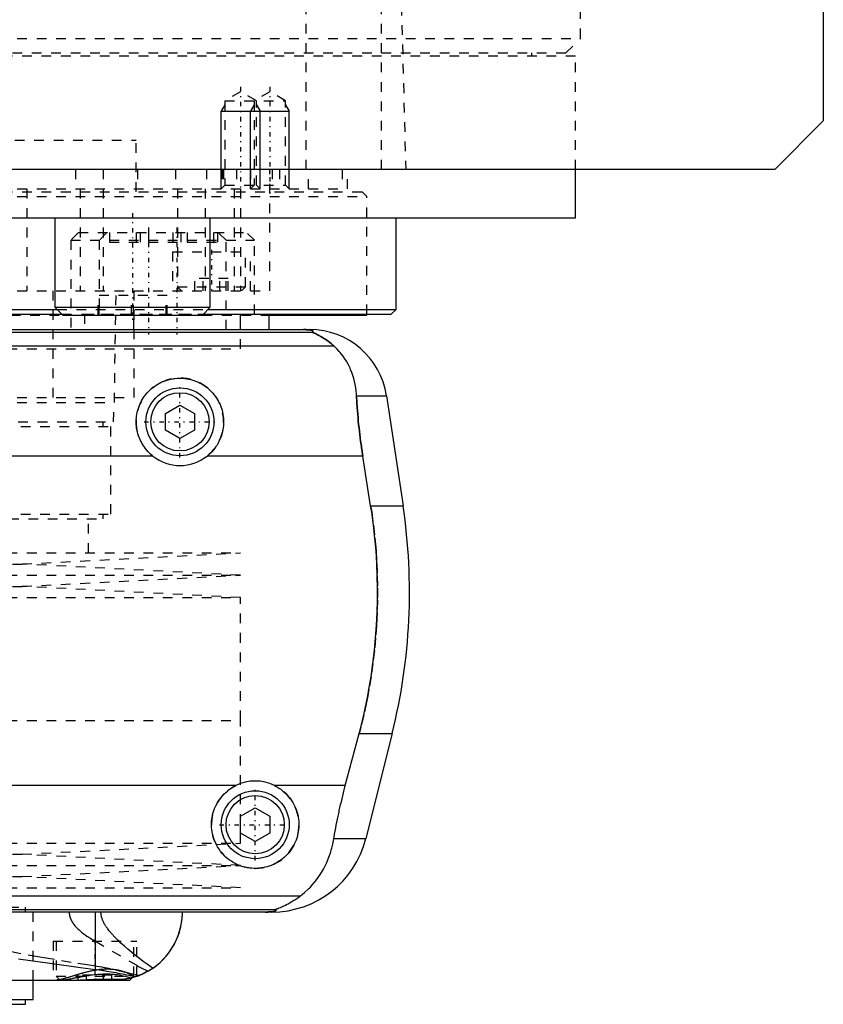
# Model space of a CAD drawing. Extents: x -105 to 105, y -144 to 599.
# Tile 6 of 10: x 22 to 105, y -70 to 32. Entities that reach past the tile are written whole.
import ezdxf

# ---------------------------------------------------------------- set-up
doc = ezdxf.new("R2010")
doc.units = 0
doc.linetypes.add('CENTER', pattern=[1.5, 0.45, -0.5, 0.05, -0.5])
doc.linetypes.add('DASHED', pattern=[2, 1, -1])
for name, color, linetype in [('AM_0', 7, 'CONTINUOUS'), ('AM_10', 7, 'CONTINUOUS'), ('AM_3', 7, 'DASHED'), ('AM_7', 7, 'CENTER')]:
    doc.layers.add(name, color=color, linetype=linetype)

msp = doc.modelspace()

# ---------------------------------------------------------------- linework, layer by layer
at = {"layer": 'AM_0', "color": 7, "linetype": 'CONTINUOUS'}
for p, q in [((105, 311.5), (105, 21.5)), ((105, 21.5), (100, 16.5)), ((100, 16.5), (-100, 16.5)), ((79.5, 11.5), (79.5, 16.5)), ((-79.5, 11.5), (79.5, 11.5)), ((25.88, 11.5), (25.88, 2.3)), ((41.88, 2.3), (41.88, 11.5)), ((61, 2.08), (61, 11.5)), ((-26.1, 2.08), (26.1, 2.08)), ((25.88, 2.3), (26.68, 1.5)), ((25.88, 2.3), (41.88, 2.3)), ((41.08, 1.5), (41.88, 2.3)), ((41.66, 2.08), (61, 2.08)), ((60.5, 1.58), (61, 2.08)), ((-26.6, 1.58), (26.6, 1.58)), ((26.68, 1.5), (41.08, 1.5)), ((41.16, 1.58), (60.5, 1.58)), ((45, 0), (45, 1.58)), ((47.93, 0), (47.93, 1.58)), ((47.95, 1.5), (58, 1.5)), ((58, 1.5), (58, 1.58)), ((-52.11, 0), (52.11, 0)), ((-52.38, -0.25), (52.38, -0.25)), ((-54.6, -1.69), (54.6, -1.69)), ((56.93, -6.81), (60.02, -6.81)), ((60.02, -6.81), (61.72, -18.16)), ((37.25, -8.63), (38.75, -7.77)), ((38.75, -7.77), (40.25, -8.63)), ((37.25, -10.37), (37.25, -8.63)), ((40.25, -8.63), (40.25, -10.37)), ((38.75, -11.23), (37.25, -10.37)), ((40.25, -10.37), (38.75, -11.23)), ((35.96, -13.03), (-35.96, -13.03)), ((57.58, -13.03), (41.54, -13.03)), ((58.39, -18.16), (57.58, -13.03)), ((58.39, -18.16), (61.72, -18.16)), ((55.78, -46.97), (57.2, -41.62)), ((57.2, -41.62), (60.6, -41.62)), ((60.6, -41.62), (57.89, -52.43)), ((44.5, -46.97), (-44.5, -46.97)), ((55.78, -46.97), (48.5, -46.97)), ((45, -50.13), (46.5, -49.27)), ((46.5, -49.27), (48, -50.13)), ((45, -51.87), (45, -50.13)), ((48, -50.13), (48, -51.87)), ((46.5, -52.73), (45, -51.87)), ((48, -51.87), (46.5, -52.73)), ((54.6, -52.43), (57.89, -52.43)), ((-51.17, -58.31), (51.17, -58.31)), ((-48.57, -59.75), (48.57, -59.75)), ((48.19, -60), (-48.19, -60)), ((30.04, -65.9), (30.04, -60)), ((33.6, -67), (33.85, -66.75)), ((-33.6, -67), (33.6, -67)), ((23.65, -69), (23.65, -67)), ((-23.65, -69), (23.65, -69)), ((-22.85, -69.5), (22.85, -69.5)), ((22.85, -69.5), (22.85, -69))]:
    msp.add_line(p, q, dxfattribs=at)
for points in [[(52.38, -0.25, 0), (52.39, -0.25, 0), (52.41, -0.23, 0), (52.43, -0.22, 0), (52.44, -0.21, 0), (52.44, -0.2, 0), (52.45, -0.19, 0), (52.45, -0.17, 0), (52.45, -0.16, 0), (52.45, -0.14, 0), (52.43, -0.13, 0), (52.42, -0.12, 0), (52.41, -0.11, 0), (52.39, -0.1, 0), (52.35, -0.08, 0), (52.3, -0.07, 0), (52.23, -0.05, 0), (52.19, -0.04, 0), (52.17, -0.04, 0), (52.16, -0.04, 0), (52.15, -0.04, 0), (52.15, -0.04, 0), (52.13, -0.04, 0), (52.11, -0.03, 0), (52.1, -0.03, 0), (52.1, -0.03, 0), (52.08, -0.03, 0), (52.06, -0.03, 0), (52.05, -0.03, 0), (52.04, -0.02, 0), (52.01, -0.02, 0), (51.99, -0.02, 0), (51.96, -0.02, 0), (51.93, -0.01, 0), (51.91, -0.01, 0), (51.89, -0.01, 0), (51.87, -0.01, 0), (51.84, -0.01, 0), (51.82, -0.01, 0), (51.82, -0.01, 0), (51.81, -0.01, 0), (51.81, -0.01, 0), (51.8, -0.01, 0), (51.8, -0.01, 0), (51.79, -0.01, 0), (51.78, -0.01, 0), (51.78, -0.01, 0), (51.77, -0.01, 0), (51.77, -0.01, 0), (51.76, -0.01, 0), (51.76, 0, 0), (51.75, 0, 0), (51.74, 0, 0), (51.73, 0, 0), (51.73, 0, 0), (51.72, 0, 0), (51.72, 0, 0), (51.71, 0, 0), (51.7, 0, 0), (51.7, 0, 0), (51.69, 0, 0), (51.68, 0, 0), (51.68, 0, 0), (51.67, 0, 0), (51.67, 0, 0), (51.66, 0, 0), (51.65, 0, 0), (51.65, 0, 0), (51.64, 0, 0), (51.63, 0, 0), (51.63, 0, 0), (51.62, 0, 0), (51.61, 0, 0), (51.6, 0, 0), (51.6, 0, 0), (51.59, 0, 0), (51.58, 0, 0), (51.57, 0, 0), (51.57, 0, 0), (51.56, 0, 0), (51.55, 0, 0), (51.54, 0, 0), (51.53, 0, 0), (51.53, 0, 0), (51.52, 0, 0), (51.52, 0, 0), (51.51, 0, 0), (51.5, 0, 0), (51.49, 0, 0)], [(54.6, -1.69, 0), (54.51, -1.61, 0), (54.32, -1.45, 0), (54.14, -1.31, 0), (54.06, -1.24, 0), (53.97, -1.17, 0), (53.8, -1.05, 0), (53.63, -0.94, 0), (53.48, -0.84, 0), (53.33, -0.75, 0), (53.18, -0.67, 0), (53.12, -0.63, 0), (53.05, -0.59, 0), (52.93, -0.53, 0), (52.81, -0.48, 0), (52.7, -0.42, 0), (52.64, -0.4, 0), (52.63, -0.39, 0), (52.61, -0.38, 0), (52.6, -0.38, 0), (52.6, -0.37, 0), (52.58, -0.37, 0), (52.57, -0.36, 0), (52.55, -0.35, 0), (52.54, -0.35, 0), (52.52, -0.34, 0), (52.52, -0.34, 0), (52.51, -0.33, 0), (52.5, -0.33, 0), (52.48, -0.32, 0), (52.48, -0.32, 0), (52.47, -0.32, 0), (52.46, -0.31, 0), (52.45, -0.31, 0), (52.44, -0.3, 0), (52.44, -0.3, 0), (52.43, -0.3, 0), (52.42, -0.29, 0), (52.41, -0.29, 0), (52.4, -0.28, 0), (52.4, -0.28, 0), (52.39, -0.28, 0), (52.39, -0.28, 0), (52.39, -0.27, 0), (52.38, -0.27, 0), (52.38, -0.27, 0), (52.38, -0.26, 0), (52.38, -0.26, 0), (52.38, -0.26, 0), (52.38, -0.26, 0), (52.38, -0.26, 0), (52.38, -0.25, 0), (52.38, -0.25, 0)], [(56.93, -6.81, 0), (56.92, -6.65, 0), (56.89, -6.32, 0), (56.85, -5.99, 0), (56.82, -5.83, 0), (56.8, -5.66, 0), (56.73, -5.34, 0), (56.65, -5.03, 0), (56.55, -4.72, 0), (56.45, -4.42, 0), (56.33, -4.12, 0), (56.27, -3.97, 0), (56.2, -3.83, 0), (56.06, -3.55, 0), (55.9, -3.27, 0), (55.73, -3, 0), (55.55, -2.74, 0), (55.36, -2.49, 0), (55.26, -2.37, 0), (55.16, -2.25, 0), (54.94, -2.02, 0), (54.72, -1.8, 0), (54.6, -1.69, 0)], [(35.96, -13.03, 0), (35.88, -12.97, 0), (35.73, -12.83, 0), (35.58, -12.69, 0), (35.51, -12.62, 0), (35.44, -12.55, 0), (35.3, -12.39, 0), (35.17, -12.23, 0), (35.05, -12.06, 0), (34.93, -11.89, 0), (34.83, -11.7, 0), (34.78, -11.61, 0), (34.73, -11.52, 0), (34.64, -11.32, 0), (34.55, -11.13, 0), (34.48, -10.93, 0), (34.42, -10.73, 0), (34.37, -10.52, 0), (34.35, -10.42, 0), (34.32, -10.32, 0), (34.29, -10.11, 0), (34.27, -9.91, 0), (34.26, -9.81, 0), (34.25, -9.71, 0), (34.25, -9.51, 0), (34.25, -9.31, 0), (34.26, -9.21, 0), (34.27, -9.11, 0), (34.29, -8.91, 0), (34.32, -8.7, 0), (34.36, -8.5, 0), (34.41, -8.3, 0), (34.47, -8.1, 0), (34.51, -8.01, 0), (34.54, -7.91, 0), (34.62, -7.72, 0), (34.7, -7.53, 0), (34.8, -7.34, 0), (34.9, -7.17, 0), (35.01, -6.99, 0), (35.07, -6.91, 0), (35.13, -6.83, 0), (35.25, -6.67, 0), (35.38, -6.52, 0), (35.52, -6.37, 0), (35.66, -6.23, 0), (35.8, -6.1, 0), (35.88, -6.03, 0), (35.96, -5.97, 0), (36.12, -5.85, 0), (36.29, -5.73, 0), (36.47, -5.62, 0), (36.65, -5.52, 0), (36.83, -5.43, 0), (36.93, -5.38, 0), (37.03, -5.34, 0), (37.22, -5.27, 0), (37.42, -5.2, 0), (37.63, -5.14, 0), (37.83, -5.1, 0), (38.04, -5.06, 0), (38.14, -5.04, 0), (38.24, -5.03, 0), (38.45, -5.01, 0), (38.65, -5, 0), (38.75, -5, 0), (38.85, -5, 0), (39.05, -5.01, 0), (39.26, -5.03, 0), (39.36, -5.04, 0), (39.46, -5.06, 0), (39.67, -5.1, 0), (39.87, -5.14, 0), (40.08, -5.2, 0), (40.28, -5.27, 0), (40.47, -5.34, 0), (40.57, -5.38, 0), (40.67, -5.43, 0), (40.85, -5.52, 0), (41.03, -5.62, 0), (41.21, -5.73, 0), (41.38, -5.85, 0), (41.54, -5.97, 0), (41.62, -6.03, 0), (41.7, -6.1, 0), (41.84, -6.23, 0), (41.98, -6.37, 0), (42.12, -6.52, 0), (42.25, -6.67, 0), (42.37, -6.83, 0), (42.43, -6.91, 0), (42.49, -6.99, 0), (42.6, -7.17, 0), (42.7, -7.34, 0), (42.8, -7.53, 0), (42.88, -7.72, 0), (42.96, -7.91, 0), (42.99, -8.01, 0), (43.03, -8.1, 0), (43.09, -8.3, 0), (43.14, -8.5, 0), (43.18, -8.7, 0), (43.21, -8.91, 0), (43.23, -9.11, 0), (43.24, -9.21, 0), (43.25, -9.31, 0), (43.25, -9.51, 0), (43.25, -9.71, 0), (43.24, -9.81, 0), (43.23, -9.91, 0), (43.21, -10.11, 0), (43.18, -10.32, 0), (43.15, -10.42, 0), (43.13, -10.52, 0), (43.08, -10.73, 0), (43.02, -10.93, 0), (42.95, -11.13, 0), (42.86, -11.32, 0), (42.77, -11.52, 0), (42.72, -11.61, 0), (42.67, -11.7, 0), (42.57, -11.89, 0), (42.45, -12.06, 0), (42.33, -12.23, 0), (42.2, -12.39, 0), (42.06, -12.55, 0), (41.99, -12.62, 0), (41.92, -12.69, 0), (41.77, -12.83, 0), (41.62, -12.97, 0), (41.54, -13.03, 0)], [(57.58, -13.03, 0), (57.55, -12.86, 0), (57.5, -12.52, 0), (57.45, -12.18, 0), (57.43, -12.01, 0), (57.4, -11.84, 0), (57.36, -11.5, 0), (57.31, -11.15, 0), (57.27, -10.81, 0), (57.23, -10.46, 0), (57.19, -10.12, 0), (57.17, -9.94, 0), (57.15, -9.77, 0), (57.12, -9.42, 0), (57.09, -9.07, 0), (57.06, -8.72, 0), (57.03, -8.37, 0), (57, -8.03, 0), (56.99, -7.85, 0), (56.98, -7.68, 0), (56.96, -7.33, 0), (56.94, -6.99, 0), (56.93, -6.81, 0)], [(57.2, -41.62, 0), (57.37, -40.98, 0), (57.68, -39.69, 0), (57.96, -38.38, 0), (58.09, -37.72, 0), (58.21, -37.05, 0), (58.43, -35.73, 0), (58.62, -34.4, 0), (58.78, -33.07, 0), (58.9, -31.75, 0), (58.99, -30.44, 0), (59.03, -29.79, 0), (59.06, -29.15, 0), (59.09, -27.88, 0), (59.09, -26.64, 0), (59.07, -25.38, 0), (59.02, -24.1, 0), (58.94, -22.8, 0), (58.88, -22.14, 0), (58.82, -21.48, 0), (58.67, -20.16, 0), (58.5, -18.82, 0), (58.39, -18.16, 0)], [(48.5, -46.97, 0), (48.6, -47.02, 0), (48.8, -47.13, 0), (49, -47.26, 0), (49.09, -47.32, 0), (49.18, -47.39, 0), (49.36, -47.53, 0), (49.53, -47.67, 0), (49.69, -47.82, 0), (49.84, -47.98, 0), (49.98, -48.15, 0), (50.05, -48.24, 0), (50.12, -48.33, 0), (50.25, -48.52, 0), (50.37, -48.71, 0), (50.49, -48.91, 0), (50.59, -49.12, 0), (50.68, -49.33, 0), (50.72, -49.44, 0), (50.76, -49.55, 0), (50.83, -49.76, 0), (50.88, -49.99, 0), (50.91, -50.1, 0), (50.93, -50.21, 0), (50.96, -50.43, 0), (50.99, -50.65, 0), (50.99, -50.76, 0), (51, -50.87, 0), (51, -51.08, 0), (50.99, -51.3, 0), (50.97, -51.51, 0), (50.94, -51.73, 0), (50.9, -51.95, 0), (50.87, -52.06, 0), (50.85, -52.17, 0), (50.78, -52.38, 0), (50.71, -52.59, 0), (50.62, -52.8, 0), (50.53, -53, 0), (50.43, -53.2, 0), (50.37, -53.29, 0), (50.31, -53.39, 0), (50.19, -53.57, 0), (50.06, -53.75, 0), (49.93, -53.92, 0), (49.78, -54.08, 0), (49.63, -54.23, 0), (49.56, -54.3, 0), (49.48, -54.37, 0), (49.31, -54.51, 0), (49.14, -54.65, 0), (48.95, -54.77, 0), (48.76, -54.89, 0), (48.57, -55, 0), (48.46, -55.05, 0), (48.36, -55.1, 0), (48.15, -55.19, 0), (47.94, -55.26, 0), (47.72, -55.33, 0), (47.5, -55.39, 0), (47.28, -55.43, 0), (47.16, -55.45, 0), (47.05, -55.47, 0), (46.83, -55.49, 0), (46.61, -55.5, 0), (46.5, -55.5, 0), (46.39, -55.5, 0), (46.17, -55.49, 0), (45.95, -55.47, 0), (45.84, -55.45, 0), (45.72, -55.43, 0), (45.5, -55.39, 0), (45.28, -55.33, 0), (45.06, -55.26, 0), (44.85, -55.19, 0), (44.64, -55.1, 0), (44.54, -55.05, 0), (44.43, -55, 0), (44.24, -54.89, 0), (44.05, -54.77, 0), (43.86, -54.65, 0), (43.69, -54.51, 0), (43.52, -54.37, 0), (43.44, -54.3, 0), (43.37, -54.23, 0), (43.22, -54.08, 0), (43.07, -53.92, 0), (42.94, -53.75, 0), (42.81, -53.57, 0), (42.69, -53.39, 0), (42.63, -53.29, 0), (42.57, -53.2, 0), (42.47, -53, 0), (42.38, -52.8, 0), (42.29, -52.59, 0), (42.22, -52.38, 0), (42.15, -52.17, 0), (42.13, -52.06, 0), (42.1, -51.95, 0), (42.06, -51.73, 0), (42.03, -51.51, 0), (42.01, -51.3, 0), (42, -51.08, 0), (42, -50.87, 0), (42.01, -50.76, 0), (42.01, -50.65, 0), (42.04, -50.43, 0), (42.07, -50.21, 0), (42.09, -50.1, 0), (42.12, -49.99, 0), (42.17, -49.76, 0), (42.24, -49.55, 0), (42.28, -49.44, 0), (42.32, -49.33, 0), (42.41, -49.12, 0), (42.51, -48.91, 0), (42.63, -48.71, 0), (42.75, -48.52, 0), (42.88, -48.33, 0), (42.95, -48.24, 0), (43.02, -48.15, 0), (43.16, -47.98, 0), (43.31, -47.82, 0), (43.47, -47.67, 0), (43.64, -47.53, 0), (43.82, -47.39, 0), (43.91, -47.32, 0), (44, -47.26, 0), (44.2, -47.13, 0), (44.4, -47.02, 0), (44.5, -46.97, 0)], [(54.6, -52.43, 0), (54.63, -52.27, 0), (54.68, -51.97, 0), (54.73, -51.66, 0), (54.76, -51.51, 0), (54.79, -51.35, 0), (54.85, -51.05, 0), (54.91, -50.74, 0), (54.97, -50.44, 0), (55.03, -50.13, 0), (55.1, -49.83, 0), (55.13, -49.68, 0), (55.16, -49.52, 0), (55.23, -49.22, 0), (55.3, -48.92, 0), (55.37, -48.63, 0), (55.44, -48.33, 0), (55.51, -48.03, 0), (55.55, -47.88, 0), (55.58, -47.73, 0), (55.66, -47.42, 0), (55.74, -47.12, 0), (55.78, -46.97, 0)], [(51.17, -58.31, 0), (51.33, -58.19, 0), (51.62, -57.95, 0), (51.91, -57.69, 0), (52.04, -57.56, 0), (52.18, -57.42, 0), (52.44, -57.14, 0), (52.68, -56.85, 0), (52.91, -56.55, 0), (53.13, -56.24, 0), (53.34, -55.91, 0), (53.44, -55.75, 0), (53.53, -55.58, 0), (53.71, -55.24, 0), (53.87, -54.88, 0), (54.02, -54.53, 0), (54.16, -54.16, 0), (54.28, -53.78, 0), (54.34, -53.6, 0), (54.39, -53.4, 0), (54.49, -53.02, 0), (54.57, -52.62, 0), (54.6, -52.43, 0)], [(48.57, -59.75, 0), (48.57, -59.75, 0), (48.57, -59.74, 0), (48.57, -59.74, 0), (48.57, -59.74, 0), (48.57, -59.74, 0), (48.57, -59.74, 0), (48.57, -59.73, 0), (48.58, -59.73, 0), (48.58, -59.73, 0), (48.59, -59.72, 0), (48.59, -59.72, 0), (48.6, -59.72, 0), (48.61, -59.71, 0), (48.62, -59.71, 0), (48.63, -59.71, 0), (48.64, -59.7, 0), (48.65, -59.7, 0), (48.66, -59.69, 0), (48.66, -59.69, 0), (48.68, -59.68, 0), (48.69, -59.68, 0), (48.7, -59.68, 0), (48.71, -59.67, 0), (48.72, -59.67, 0), (48.74, -59.66, 0), (48.74, -59.66, 0), (48.75, -59.65, 0), (48.77, -59.65, 0), (48.79, -59.64, 0), (48.8, -59.63, 0), (48.82, -59.63, 0), (48.84, -59.62, 0), (48.85, -59.62, 0), (48.86, -59.61, 0), (48.88, -59.6, 0), (48.9, -59.6, 0), (48.97, -59.57, 0), (49.1, -59.52, 0), (49.23, -59.46, 0), (49.38, -59.39, 0), (49.46, -59.36, 0), (49.54, -59.32, 0), (49.71, -59.23, 0), (49.9, -59.14, 0), (50.09, -59.03, 0), (50.28, -58.92, 0), (50.48, -58.79, 0), (50.58, -58.73, 0), (50.68, -58.66, 0), (50.88, -58.53, 0), (51.07, -58.38, 0), (51.17, -58.31, 0)], [(47.52, -60, 0), (47.53, -60, 0), (47.54, -60, 0), (47.55, -60, 0), (47.55, -60, 0), (47.56, -60, 0), (47.57, -60, 0), (47.57, -60, 0), (47.58, -60, 0), (47.59, -60, 0), (47.6, -60, 0), (47.61, -60, 0), (47.61, -60, 0), (47.62, -60, 0), (47.63, -60, 0), (47.64, -60, 0), (47.65, -60, 0), (47.66, -60, 0), (47.66, -60, 0), (47.67, -60, 0), (47.67, -60, 0), (47.68, -60, 0), (47.69, -60, 0), (47.69, -60, 0), (47.7, -60, 0), (47.71, -60, 0), (47.71, -60, 0), (47.72, -60, 0), (47.73, -60, 0), (47.73, -60, 0), (47.74, -60, 0), (47.75, -60, 0), (47.76, -60, 0), (47.76, -60, 0), (47.77, -60, 0), (47.78, -60, 0), (47.78, -60, 0), (47.79, -60, 0), (47.8, -60, 0), (47.81, -60, 0), (47.81, -60, 0), (47.81, -60, 0), (47.82, -60, 0), (47.83, -59.99, 0), (47.83, -59.99, 0), (47.84, -59.99, 0), (47.85, -59.99, 0), (47.85, -59.99, 0), (47.86, -59.99, 0), (47.86, -59.99, 0), (47.87, -59.99, 0), (47.89, -59.99, 0), (47.93, -59.99, 0), (47.95, -59.99, 0), (47.97, -59.99, 0), (48, -59.99, 0), (48.03, -59.98, 0), (48.06, -59.98, 0), (48.09, -59.98, 0), (48.11, -59.98, 0), (48.13, -59.98, 0), (48.14, -59.98, 0), (48.16, -59.97, 0), (48.19, -59.97, 0), (48.2, -59.97, 0), (48.21, -59.97, 0), (48.23, -59.97, 0), (48.25, -59.96, 0), (48.26, -59.96, 0), (48.27, -59.96, 0), (48.28, -59.96, 0), (48.3, -59.96, 0), (48.35, -59.95, 0), (48.43, -59.93, 0), (48.49, -59.92, 0), (48.54, -59.9, 0), (48.57, -59.89, 0), (48.58, -59.88, 0), (48.6, -59.87, 0), (48.62, -59.86, 0), (48.63, -59.84, 0), (48.63, -59.83, 0), (48.63, -59.81, 0), (48.63, -59.8, 0), (48.62, -59.79, 0), (48.62, -59.78, 0), (48.6, -59.77, 0), (48.58, -59.75, 0), (48.57, -59.75, 0)], [(34.2, -66.65, 0), (34.48, -66.55, 0), (34.99, -66.33, 0), (35.46, -66.08, 0), (35.69, -65.95, 0), (35.91, -65.81, 0), (36.32, -65.51, 0), (36.71, -65.18, 0), (37.07, -64.83, 0), (37.4, -64.46, 0), (37.7, -64.07, 0), (37.83, -63.87, 0), (37.96, -63.67, 0), (38.2, -63.25, 0), (38.4, -62.83, 0), (38.58, -62.4, 0), (38.72, -61.96, 0), (38.83, -61.52, 0), (38.88, -61.3, 0), (38.92, -61.08, 0), (38.97, -60.64, 0), (39, -60.21, 0), (39, -60, 0)], [(35.44, -66.1, 0), (35.63, -65.98, 0), (36.01, -65.74, 0), (36.36, -65.47, 0), (36.53, -65.33, 0), (36.7, -65.19, 0), (37.01, -64.89, 0), (37.3, -64.57, 0), (37.57, -64.24, 0), (37.81, -63.9, 0), (38.03, -63.55, 0), (38.14, -63.37, 0), (38.23, -63.19, 0), (38.41, -62.82, 0), (38.56, -62.45, 0), (38.69, -62.07, 0), (38.79, -61.69, 0), (38.88, -61.31, 0), (38.91, -61.12, 0), (38.94, -60.93, 0), (38.98, -60.56, 0), (39, -60.18, 0), (39, -60, 0)], [(22.12, -64.81, 0), (25.35, -65.27, 0), (28.5, -65.7, 0), (30.04, -65.9, 0)], [(30.04, -65.9, 0), (30.17, -65.92, 0), (30.43, -65.96, 0), (30.68, -65.99, 0), (30.81, -66.01, 0), (30.94, -66.03, 0), (31.18, -66.07, 0), (31.43, -66.11, 0), (31.67, -66.15, 0), (31.91, -66.2, 0), (32.14, -66.24, 0), (32.26, -66.26, 0), (32.37, -66.28, 0), (32.6, -66.33, 0), (32.82, -66.37, 0), (33.05, -66.41, 0), (33.26, -66.46, 0), (33.48, -66.5, 0), (33.58, -66.52, 0), (33.69, -66.54, 0), (33.89, -66.59, 0), (34.1, -66.63, 0), (34.2, -66.65, 0)], [(34.2, -66.65, 0), (34.15, -66.66, 0), (34.05, -66.69, 0), (33.95, -66.72, 0), (33.9, -66.74, 0), (33.85, -66.75, 0), (33.75, -66.78, 0), (33.65, -66.8, 0), (33.55, -66.83, 0), (33.45, -66.85, 0), (33.34, -66.87, 0), (33.29, -66.88, 0), (33.24, -66.89, 0), (33.14, -66.91, 0), (33.04, -66.92, 0), (32.94, -66.94, 0), (32.84, -66.95, 0), (32.73, -66.96, 0), (32.68, -66.97, 0), (32.63, -66.97, 0), (32.53, -66.98, 0), (32.43, -66.99, 0), (32.38, -66.99, 0)], [(34.24, -66.63, 0), (34.17, -66.65, 0), (34.04, -66.7, 0), (33.91, -66.73, 0), (33.85, -66.75, 0)], [(35.44, -66.1, 0), (35.25, -66.2, 0), (34.88, -66.38, 0), (34.49, -66.54, 0), (34.3, -66.61, 0)], [(29.34, -67, 0), (29.43, -67, 0), (29.61, -67, 0), (29.78, -67, 0), (29.87, -67, 0), (29.96, -67, 0), (30.13, -66.99, 0), (30.31, -66.99, 0), (30.49, -66.99, 0), (30.66, -66.99, 0), (30.83, -66.99, 0), (30.92, -66.98, 0), (31.01, -66.98, 0), (31.18, -66.98, 0), (31.35, -66.98, 0), (31.51, -66.98, 0), (31.68, -66.98, 0), (31.84, -66.98, 0), (31.92, -66.98, 0), (32, -66.99, 0), (32.15, -66.99, 0), (32.3, -66.99, 0), (32.38, -66.99, 0)]]:
    msp.add_polyline3d(points, dxfattribs=at)
for centre, radius in [((38.75, -9.5), 3.5), ((38.75, -9.5), 3), ((46.5, -51), 3.5), ((46.5, -51), 3)]:
    msp.add_circle(centre, radius, dxfattribs=at)
for centre, radius, start, end in [((52.11, -8), 8, 8.533, 90), ((38.75, -9.5), 4.5, 231.7104, 308.2896), ((2.39, -27.06), 60, 345.9622, 8.533), ((46.5, -51), 4.5, 63.6372, 116.3628), ((48.19, -50), 10, 270, 345.9622)]:
    msp.add_arc(centre, radius, start, end, dxfattribs=at)
at = {"layer": 'AM_10', "color": 7, "linetype": 'CONTINUOUS'}
for p, q in [((43.38, 23.16), (43, 22.5)), ((43, 14.5), (43, 22.5)), ((43, 22.5), (50, 22.5)), ((46.38, 23.16), (46, 22.5)), ((46, 14.5), (46, 22.5)), ((46.62, 23.16), (47, 22.5)), ((47, 14.5), (47, 22.5)), ((49.62, 23.16), (50, 22.5)), ((50, 14.5), (50, 22.5))]:
    msp.add_line(p, q, dxfattribs=at)
at = {"layer": 'AM_3', "color": 6, "linetype": 'DASHED'}
for p, q in [((80, 30), (80, 291.5)), ((51.74, 16.5), (51.74, 77.05)), ((59.5, 16.5), (59.5, 75.49)), ((60.5, 73.35), (62, 16.5)), ((-80, 30), (80, 30)), ((78.5, 28.5), (80, 30)), ((-78.5, 28.5), (78.5, 28.5)), ((75, 28.2), (75, 28.5)), ((-79.5, 28.2), (79.5, 28.2)), ((79.5, 16.5), (79.5, 28.2)), ((45, 24.5), (43.38, 23.56)), ((46.62, 23.56), (45, 24.5)), ((48, 24.5), (46.38, 23.56)), ((49.62, 23.56), (48, 24.5)), ((43.38, 23.56), (43.38, 14.88)), ((43.38, 23.56), (49.62, 23.56)), ((46.38, 23.56), (46.38, 14.88)), ((46.62, 14.88), (46.62, 23.56)), ((49.62, 14.88), (49.62, 23.56)), ((-34.25, 19.5), (34.25, 19.5)), ((34.25, 14.2), (34.25, 19.5)), ((28, 16.5), (28, 14.5)), ((30.84, 16.5), (30.84, 14.5)), ((34.38, 16.5), (34.38, 14.5)), ((38.29, 16.5), (38.29, 14.5)), ((41.5, 16.5), (41.5, 14.5)), ((43.09, 16.5), (43.09, 14.5)), ((43.24, 16.5), (43.24, 14.5)), ((44.59, 16.5), (44.59, 14.5)), ((46, 16.5), (46, 14.5)), ((48, 4), (48, 16.5)), ((48.25, 16.5), (48.25, 14.5)), ((49, 16.5), (49, 14.5)), ((52, 14.5), (52, 16.5)), ((55.47, 16.5), (55.47, 14.5)), ((56, 14.5), (56, 16.5)), ((-57.5, 14.2), (57.5, 14.2)), ((-56, 14.5), (56, 14.5)), ((23, 14.5), (23, 4)), ((28.48, 14.5), (28.48, 4)), ((30.85, 14.5), (30.85, 4)), ((38.5, 14.5), (38.5, 4)), ((41.36, 14.5), (41.36, 4)), ((43.38, 14.88), (43, 14.5)), ((43.38, 14.88), (49.62, 14.88)), ((44.34, 14.5), (44.34, 4)), ((45, 14.5), (45, 4)), ((46.38, 14.88), (46, 14.5)), ((47, 14.5), (46.62, 14.88)), ((50, 14.5), (49.62, 14.88)), ((58, 13.7), (57.5, 14.2)), ((-58, 13.7), (58, 13.7)), ((58, 1.58), (58, 13.7)), ((28.3, 10), (27.5, 9.2)), ((27.5, 9.2), (27.5, 0)), ((27.5, 9.2), (46.43, 9.2)), ((28.3, 10), (45.63, 10)), ((31.23, 10), (30.43, 9.2)), ((30.43, 9.2), (30.43, 1.6)), ((31.5, 10), (31.5, 9)), ((34.24, 10), (34.24, 9)), ((34.65, 10), (34.65, 9)), ((35.5, 10), (35.5, 9)), ((38.03, 10), (38.03, 9)), ((38.83, 10), (38.83, 9)), ((39.5, 10), (39.5, 9)), ((42.21, 10), (42.21, 9)), ((42.62, 10), (42.62, 9)), ((43.5, 9.2), (42.7, 10)), ((43.5, 0), (43.5, 9.2)), ((46.43, 9.2), (45.63, 10)), ((46.43, 1.6), (46.43, 9.2)), ((31.5, 9), (42.62, 9)), ((38, 8), (38, 4)), ((38, 8), (46, 8)), ((45.5, 4.4), (45.5, 8)), ((46, 4), (46, 8)), ((40.27, 4), (40.27, 5.25)), ((43.73, 5.25), (40.27, 5.25)), ((41.13, 4), (41.13, 5.25)), ((42.87, 4), (42.87, 5.25)), ((43.73, 4), (43.73, 5.25)), ((38.5, 4.4), (38.9, 4)), ((38.5, 4.4), (45.5, 4.4)), ((45.1, 4), (45.5, 4.4)), ((-48, 4), (48, 4)), ((25.65, 4), (25.65, -7)), ((30.33, 1.5), (30.33, 3.5)), ((37.43, 3.5), (30.33, 3.5)), ((30.43, 1.5), (30.43, 3.5)), ((32, -7.5), (32.18, 4)), ((33.77, 1.5), (33.77, 3.5)), ((33.98, 1.5), (33.98, 3.5)), ((34, 4), (34, -7)), ((37.32, 1.5), (37.32, 3.5)), ((37.43, 1.5), (37.43, 3.5)), ((26.1, 2.08), (41.66, 2.08)), ((-26.68, 1.5), (26.68, 1.5)), ((26.6, 1.58), (41.16, 1.58)), ((28.93, 1.6), (28.93, 0)), ((28.93, 1.6), (47.93, 1.6)), ((30.91, 1.6), (30.91, 1.5)), ((34, 0), (34, 1.5)), ((35.55, 1.5), (35.55, 1.6)), ((41.08, 1.5), (47.95, 1.5)), ((47.93, 1.58), (47.93, 1.6)), ((45, -2), (45, 0)), ((-45, -2), (45, -2)), ((-45, -2), (45, -2)), ((-34, -7), (34, -7)), ((-32, -7.5), (32, -7.5)), ((31.9, -9.5), (32, -7.5)), ((-31.9, -9.5), (31.9, -9.5)), ((-31.65, -10), (31.65, -10)), ((30.85, -10), (30.85, -9.5)), ((31.65, -19), (31.65, -10)), ((-31.65, -19), (31.65, -19)), ((30.85, -19.5), (30.85, -19)), ((-30.85, -19.5), (30.85, -19.5)), ((29.35, -23), (29.35, -19.5)), ((-45, -23), (45, -23)), ((22.5, -24.15), (45, -23)), ((-22.5, -24.15), (22.5, -24.15)), ((45, -25.3), (22.5, -24.15)), ((-45, -25.3), (45, -25.3)), ((22.5, -26.45), (45, -25.3)), ((-22.5, -26.45), (22.5, -26.45)), ((45, -27.6), (22.5, -26.45)), ((-45, -27.6), (45, -27.6)), ((45, -40.25), (45, -27.6)), ((-45, -40.25), (45, -40.25)), ((45, -52.9), (45, -40.25)), ((-45, -52.9), (45, -52.9)), ((22.5, -54.05), (45, -52.9)), ((-22.5, -54.05), (22.5, -54.05)), ((45, -55.2), (22.5, -54.05)), ((-45, -55.2), (45, -55.2)), ((22.5, -56.35), (45, -55.2)), ((-22.5, -56.35), (22.5, -56.35)), ((45, -57.5), (22.5, -56.35)), ((-45, -57.5), (45, -57.5)), ((-22.85, -59.5), (22.85, -59.5)), ((22.85, -60), (22.85, -59.5)), ((23.65, -67), (23.65, -60)), ((30.04, -65.57), (30.04, -60)), ((25.7, -63), (25.7, -67)), ((25.7, -63), (34.3, -63)), ((26, -63), (26, -66.6)), ((30.04, -63.01), (34.3, -65.48)), ((34, -66.6), (34, -63)), ((34.3, -66.61), (34.3, -63)), ((26, -66.6), (26.4, -67)), ((26, -66.6), (34, -66.6)), ((28.27, -67), (28.27, -66.5)), ((31.73, -66.5), (28.27, -66.5)), ((29.13, -67), (29.13, -66.5)), ((30.87, -67), (30.87, -66.5)), ((31.73, -67), (31.73, -66.5)), ((33.85, -66.75), (33.72, -66.78)), ((33.85, -66.75), (34, -66.6)), ((34.3, -66.61), (34.24, -66.63))]:
    msp.add_line(p, q, dxfattribs=at)
for points in [[(51.49, 0, 0), (51.5, 0, 0), (51.51, 0, 0), (51.52, 0, 0), (51.52, 0, 0), (51.53, 0, 0), (51.53, 0, 0), (51.54, 0, 0), (51.55, 0, 0), (51.56, 0, 0), (51.57, 0, 0), (51.57, 0, 0), (51.58, 0, 0), (51.59, 0, 0), (51.6, 0, 0), (51.6, 0, 0), (51.61, 0, 0), (51.62, 0, 0), (51.63, 0, 0), (51.63, 0, 0), (51.64, 0, 0), (51.65, 0, 0), (51.65, 0, 0), (51.66, 0, 0), (51.67, 0, 0), (51.67, 0, 0), (51.68, 0, 0), (51.68, 0, 0), (51.69, 0, 0), (51.7, 0, 0), (51.7, 0, 0), (51.71, 0, 0), (51.72, 0, 0), (51.72, 0, 0), (51.73, 0, 0), (51.73, 0, 0), (51.74, 0, 0), (51.75, 0, 0), (51.76, 0, 0), (51.76, -0.01, 0), (51.77, -0.01, 0), (51.77, -0.01, 0), (51.78, -0.01, 0), (51.78, -0.01, 0), (51.79, -0.01, 0), (51.8, -0.01, 0), (51.8, -0.01, 0), (51.81, -0.01, 0), (51.81, -0.01, 0), (51.82, -0.01, 0), (51.82, -0.01, 0), (51.84, -0.01, 0), (51.87, -0.01, 0), (51.89, -0.01, 0), (51.91, -0.01, 0), (51.93, -0.01, 0), (51.96, -0.02, 0), (51.99, -0.02, 0), (52.01, -0.02, 0), (52.04, -0.02, 0), (52.05, -0.03, 0), (52.06, -0.03, 0), (52.08, -0.03, 0), (52.1, -0.03, 0), (52.1, -0.03, 0), (52.11, -0.03, 0), (52.13, -0.04, 0), (52.15, -0.04, 0), (52.15, -0.04, 0), (52.16, -0.04, 0), (52.17, -0.04, 0), (52.19, -0.04, 0), (52.23, -0.05, 0), (52.3, -0.07, 0), (52.35, -0.08, 0), (52.39, -0.1, 0), (52.41, -0.11, 0), (52.42, -0.12, 0), (52.43, -0.13, 0), (52.45, -0.14, 0), (52.45, -0.16, 0), (52.45, -0.17, 0), (52.45, -0.19, 0), (52.44, -0.2, 0), (52.44, -0.21, 0), (52.43, -0.22, 0), (52.41, -0.23, 0), (52.39, -0.25, 0), (52.38, -0.25, 0)], [(52.38, -0.25, 0), (52.38, -0.25, 0), (52.38, -0.26, 0), (52.38, -0.26, 0), (52.38, -0.26, 0), (52.38, -0.26, 0), (52.38, -0.26, 0), (52.38, -0.27, 0), (52.38, -0.27, 0), (52.38, -0.27, 0), (52.39, -0.27, 0), (52.39, -0.28, 0), (52.39, -0.28, 0), (52.4, -0.28, 0), (52.41, -0.28, 0), (52.41, -0.29, 0), (52.42, -0.29, 0), (52.43, -0.3, 0), (52.43, -0.3, 0), (52.44, -0.3, 0), (52.45, -0.31, 0), (52.46, -0.31, 0), (52.46, -0.31, 0), (52.47, -0.32, 0), (52.48, -0.32, 0), (52.49, -0.33, 0), (52.5, -0.33, 0), (52.5, -0.33, 0), (52.51, -0.34, 0), (52.53, -0.34, 0), (52.54, -0.35, 0), (52.55, -0.35, 0), (52.57, -0.36, 0), (52.57, -0.36, 0), (52.58, -0.37, 0), (52.6, -0.37, 0), (52.61, -0.38, 0), (52.66, -0.4, 0), (52.76, -0.45, 0), (52.88, -0.51, 0), (53, -0.57, 0), (53.06, -0.6, 0), (53.13, -0.64, 0), (53.27, -0.72, 0), (53.43, -0.81, 0), (53.59, -0.91, 0), (53.76, -1.02, 0), (53.94, -1.15, 0), (54.03, -1.21, 0), (54.12, -1.29, 0), (54.31, -1.44, 0), (54.5, -1.6, 0), (54.6, -1.69, 0)], [(56.93, -6.81, 0), (56.94, -6.99, 0), (56.96, -7.33, 0), (56.98, -7.68, 0), (56.99, -7.85, 0), (57, -8.03, 0), (57.03, -8.37, 0), (57.06, -8.72, 0), (57.09, -9.07, 0), (57.12, -9.42, 0), (57.15, -9.77, 0), (57.17, -9.94, 0), (57.19, -10.12, 0), (57.23, -10.46, 0), (57.27, -10.81, 0), (57.31, -11.15, 0), (57.36, -11.5, 0), (57.4, -11.84, 0), (57.43, -12.01, 0), (57.45, -12.18, 0), (57.5, -12.52, 0), (57.55, -12.86, 0), (57.58, -13.03, 0)], [(58.39, -18.16, 0), (58.5, -18.82, 0), (58.67, -20.16, 0), (58.82, -21.48, 0), (58.88, -22.14, 0), (58.94, -22.8, 0), (59.02, -24.1, 0), (59.07, -25.38, 0), (59.09, -26.64, 0), (59.09, -27.88, 0), (59.06, -29.15, 0), (59.03, -29.79, 0), (58.99, -30.44, 0), (58.9, -31.75, 0), (58.78, -33.07, 0), (58.62, -34.4, 0), (58.43, -35.73, 0), (58.21, -37.05, 0), (58.09, -37.72, 0), (57.96, -38.38, 0), (57.68, -39.69, 0), (57.37, -40.98, 0), (57.2, -41.62, 0)], [(48.57, -59.75, 0), (48.58, -59.75, 0), (48.6, -59.77, 0), (48.62, -59.78, 0), (48.62, -59.79, 0), (48.63, -59.8, 0), (48.63, -59.81, 0), (48.63, -59.83, 0), (48.63, -59.84, 0), (48.62, -59.86, 0), (48.6, -59.87, 0), (48.58, -59.88, 0), (48.57, -59.89, 0), (48.54, -59.9, 0), (48.49, -59.92, 0), (48.43, -59.93, 0), (48.35, -59.95, 0), (48.3, -59.96, 0), (48.28, -59.96, 0), (48.27, -59.96, 0), (48.26, -59.96, 0), (48.25, -59.96, 0), (48.23, -59.97, 0), (48.21, -59.97, 0), (48.2, -59.97, 0), (48.19, -59.97, 0), (48.16, -59.97, 0), (48.14, -59.98, 0), (48.13, -59.98, 0), (48.11, -59.98, 0), (48.09, -59.98, 0), (48.06, -59.98, 0), (48.03, -59.98, 0), (48, -59.99, 0), (47.97, -59.99, 0), (47.95, -59.99, 0), (47.93, -59.99, 0), (47.91, -59.99, 0), (47.9, -59.99, 0), (47.9, -59.99, 0), (47.89, -59.99, 0), (47.89, -59.99, 0), (47.88, -59.99, 0), (47.88, -59.99, 0), (47.87, -59.99, 0), (47.86, -59.99, 0), (47.86, -59.99, 0), (47.85, -59.99, 0), (47.85, -59.99, 0), (47.84, -59.99, 0), (47.83, -59.99, 0), (47.83, -59.99, 0), (47.82, -60, 0), (47.81, -60, 0), (47.81, -60, 0), (47.81, -60, 0), (47.8, -60, 0), (47.79, -60, 0), (47.78, -60, 0), (47.78, -60, 0), (47.77, -60, 0), (47.76, -60, 0), (47.76, -60, 0), (47.75, -60, 0), (47.74, -60, 0), (47.73, -60, 0), (47.73, -60, 0), (47.72, -60, 0), (47.71, -60, 0), (47.71, -60, 0), (47.7, -60, 0), (47.69, -60, 0), (47.69, -60, 0), (47.68, -60, 0), (47.67, -60, 0), (47.67, -60, 0), (47.66, -60, 0), (47.66, -60, 0), (47.65, -60, 0), (47.64, -60, 0), (47.63, -60, 0), (47.62, -60, 0), (47.61, -60, 0), (47.61, -60, 0), (47.6, -60, 0), (47.59, -60, 0), (47.58, -60, 0), (47.57, -60, 0), (47.57, -60, 0), (47.56, -60, 0), (47.55, -60, 0), (47.55, -60, 0), (47.54, -60, 0), (47.53, -60, 0), (47.52, -60, 0)], [(27.35, -60, 0), (27.35, -60.02, 0), (27.35, -60.06, 0), (27.35, -60.1, 0), (27.35, -60.12, 0), (27.36, -60.14, 0), (27.36, -60.18, 0), (27.37, -60.22, 0), (27.37, -60.26, 0), (27.38, -60.3, 0), (27.39, -60.34, 0), (27.39, -60.36, 0), (27.39, -60.38, 0), (27.4, -60.42, 0), (27.41, -60.46, 0), (27.42, -60.5, 0), (27.44, -60.53, 0), (27.45, -60.57, 0), (27.46, -60.59, 0), (27.46, -60.61, 0), (27.48, -60.65, 0), (27.49, -60.69, 0), (27.5, -60.7, 0), (27.51, -60.72, 0), (27.52, -60.76, 0), (27.54, -60.8, 0), (27.55, -60.81, 0), (27.56, -60.83, 0), (27.58, -60.87, 0), (27.6, -60.9, 0), (27.61, -60.94, 0), (27.63, -60.97, 0), (27.65, -61.01, 0), (27.67, -61.02, 0), (27.68, -61.04, 0), (27.7, -61.07, 0), (27.72, -61.11, 0), (27.74, -61.14, 0), (27.76, -61.17, 0), (27.79, -61.2, 0), (27.8, -61.22, 0), (27.81, -61.24, 0), (27.83, -61.27, 0), (27.86, -61.3, 0), (27.94, -61.4, 0), (28.1, -61.58, 0), (28.27, -61.75, 0), (28.36, -61.83, 0), (28.44, -61.91, 0), (28.62, -62.06, 0), (28.8, -62.2, 0), (28.99, -62.34, 0), (29.17, -62.47, 0), (29.36, -62.6, 0), (29.46, -62.66, 0), (29.56, -62.72, 0), (29.75, -62.84, 0), (29.95, -62.95, 0), (30.04, -63.01, 0)], [(35.94, -65.78, 0), (35.76, -65.65, 0), (35.37, -65.37, 0), (34.97, -65.08, 0), (34.77, -64.93, 0), (34.57, -64.78, 0), (34.18, -64.46, 0), (33.78, -64.15, 0), (33.4, -63.83, 0), (33.03, -63.51, 0), (32.68, -63.2, 0), (32.52, -63.04, 0), (32.35, -62.89, 0), (32.04, -62.57, 0), (31.74, -62.25, 0), (31.47, -61.93, 0), (31.32, -61.74, 0), (31.28, -61.68, 0), (31.24, -61.63, 0), (31.22, -61.6, 0), (31.2, -61.57, 0), (31.16, -61.52, 0), (31.12, -61.46, 0), (31.09, -61.41, 0), (31.05, -61.35, 0), (31.02, -61.3, 0), (31, -61.27, 0), (30.99, -61.24, 0), (30.96, -61.19, 0), (30.93, -61.13, 0), (30.91, -61.1, 0), (30.9, -61.07, 0), (30.87, -61.02, 0), (30.84, -60.96, 0), (30.83, -60.93, 0), (30.82, -60.9, 0), (30.79, -60.84, 0), (30.77, -60.79, 0), (30.75, -60.73, 0), (30.73, -60.67, 0), (30.71, -60.6, 0), (30.7, -60.57, 0), (30.69, -60.54, 0), (30.68, -60.48, 0), (30.66, -60.42, 0), (30.65, -60.35, 0), (30.64, -60.29, 0), (30.63, -60.23, 0), (30.63, -60.19, 0), (30.63, -60.16, 0), (30.62, -60.1, 0), (30.62, -60.03, 0), (30.62, -60, 0)], [(30.04, -65.57, 0), (29.21, -65.45, 0), (27.54, -65.18, 0), (25.84, -64.89, 0), (24.98, -64.75, 0), (24.12, -64.6, 0), (22.38, -64.29, 0), (20.62, -63.97, 0)], [(34.07, -66.69, 0), (34.05, -66.68, 0), (34.02, -66.65, 0), (33.99, -66.63, 0), (33.97, -66.62, 0), (33.95, -66.6, 0), (33.91, -66.58, 0), (33.87, -66.55, 0), (33.83, -66.53, 0), (33.78, -66.5, 0), (33.74, -66.48, 0), (33.71, -66.46, 0), (33.69, -66.45, 0), (33.64, -66.42, 0), (33.59, -66.4, 0), (33.53, -66.37, 0), (33.48, -66.35, 0), (33.42, -66.32, 0), (33.39, -66.31, 0), (33.36, -66.29, 0), (33.3, -66.27, 0), (33.24, -66.24, 0), (33.21, -66.23, 0), (33.18, -66.22, 0), (33.11, -66.2, 0), (33.05, -66.17, 0), (33.01, -66.16, 0), (32.98, -66.15, 0), (32.91, -66.13, 0), (32.84, -66.11, 0), (32.77, -66.09, 0), (32.69, -66.06, 0), (32.62, -66.05, 0), (32.58, -66.04, 0), (32.54, -66.03, 0), (32.46, -66.01, 0), (32.38, -65.99, 0), (32.3, -65.98, 0), (32.22, -65.96, 0), (32.13, -65.95, 0), (32.09, -65.94, 0), (32.05, -65.94, 0), (31.96, -65.93, 0), (31.87, -65.92, 0), (31.79, -65.91, 0), (31.7, -65.9, 0), (31.61, -65.9, 0), (31.56, -65.89, 0), (31.52, -65.89, 0), (31.43, -65.89, 0), (31.33, -65.89, 0), (31.24, -65.89, 0), (31.14, -65.89, 0), (31.05, -65.89, 0), (31, -65.89, 0), (30.95, -65.89, 0), (30.86, -65.9, 0), (30.76, -65.9, 0), (30.67, -65.91, 0), (30.57, -65.92, 0), (30.47, -65.93, 0), (30.43, -65.94, 0), (30.38, -65.94, 0), (30.28, -65.96, 0), (30.18, -65.97, 0), (30.14, -65.98, 0), (30.09, -65.98, 0), (29.99, -66, 0), (29.9, -66.02, 0), (29.85, -66.03, 0), (29.8, -66.03, 0), (29.7, -66.05, 0), (29.61, -66.07, 0), (29.51, -66.09, 0), (29.42, -66.11, 0), (29.32, -66.14, 0), (29.27, -66.15, 0), (29.23, -66.16, 0), (29.13, -66.18, 0), (29.04, -66.21, 0), (28.95, -66.23, 0), (28.86, -66.26, 0), (28.76, -66.28, 0), (28.72, -66.29, 0), (28.67, -66.31, 0), (28.58, -66.33, 0), (28.49, -66.36, 0), (28.41, -66.38, 0), (28.32, -66.41, 0), (28.23, -66.43, 0), (28.19, -66.45, 0), (28.14, -66.46, 0), (28.06, -66.49, 0), (27.98, -66.51, 0), (27.89, -66.54, 0), (27.81, -66.56, 0), (27.73, -66.59, 0), (27.69, -66.6, 0), (27.65, -66.61, 0), (27.57, -66.64, 0), (27.49, -66.66, 0), (27.41, -66.69, 0), (27.34, -66.71, 0), (27.26, -66.73, 0), (27.23, -66.74, 0), (27.19, -66.75, 0), (27.12, -66.77, 0), (27.05, -66.79, 0), (27.01, -66.8, 0), (26.98, -66.81, 0), (26.91, -66.83, 0), (26.84, -66.85, 0), (26.81, -66.86, 0), (26.78, -66.87, 0), (26.72, -66.89, 0), (26.65, -66.9, 0), (26.59, -66.92, 0), (26.54, -66.93, 0), (26.48, -66.94, 0), (26.45, -66.95, 0), (26.42, -66.95, 0), (26.37, -66.96, 0), (26.32, -66.97, 0), (26.27, -66.98, 0), (26.22, -66.99, 0), (26.18, -66.99, 0), (26.15, -66.99, 0), (26.13, -67, 0), (26.09, -67, 0), (26.05, -67, 0), (26.03, -67, 0)], [(34.48, -66.54, 0), (34.38, -66.52, 0), (34.16, -66.46, 0), (33.94, -66.41, 0), (33.83, -66.38, 0), (33.71, -66.35, 0), (33.49, -66.3, 0), (33.25, -66.24, 0), (33.02, -66.18, 0), (32.78, -66.12, 0), (32.53, -66.07, 0), (32.41, -66.04, 0), (32.29, -66.01, 0), (32.04, -65.95, 0), (31.78, -65.9, 0), (31.52, -65.84, 0), (31.26, -65.79, 0), (31, -65.74, 0), (30.86, -65.71, 0), (30.73, -65.69, 0), (30.46, -65.64, 0), (30.18, -65.6, 0), (30.04, -65.57, 0)], [(34.3, -65.48, 0), (34.5, -65.59, 0), (34.89, -65.8, 0), (35.26, -66, 0), (35.44, -66.1, 0)], [(26.41, -67, 0), (26.45, -67, 0), (26.53, -67, 0), (26.61, -66.99, 0), (26.66, -66.99, 0), (26.7, -66.99, 0), (26.79, -66.98, 0), (26.88, -66.97, 0), (26.98, -66.95, 0), (27.08, -66.94, 0), (27.18, -66.92, 0), (27.23, -66.92, 0), (27.28, -66.91, 0), (27.39, -66.89, 0), (27.5, -66.87, 0), (27.61, -66.85, 0), (27.73, -66.82, 0), (27.84, -66.8, 0), (27.9, -66.79, 0), (27.96, -66.78, 0), (28.08, -66.75, 0), (28.21, -66.73, 0), (28.27, -66.72, 0)], [(28.27, -66.72, 0), (28.3, -66.71, 0), (28.37, -66.7, 0), (28.43, -66.69, 0), (28.46, -66.68, 0), (28.5, -66.67, 0), (28.56, -66.66, 0), (28.63, -66.65, 0), (28.7, -66.64, 0), (28.77, -66.62, 0), (28.84, -66.61, 0), (28.87, -66.6, 0), (28.9, -66.6, 0), (28.97, -66.59, 0), (29.04, -66.57, 0), (29.11, -66.56, 0), (29.18, -66.55, 0), (29.25, -66.54, 0), (29.29, -66.53, 0), (29.32, -66.53, 0), (29.39, -66.52, 0), (29.46, -66.51, 0), (29.5, -66.5, 0)], [(32.73, -66.96, 0), (32.63, -66.96, 0), (32.43, -66.95, 0), (32.21, -66.94, 0), (32.11, -66.94, 0), (32, -66.94, 0), (31.77, -66.93, 0), (31.54, -66.93, 0), (31.31, -66.93, 0), (31.07, -66.94, 0), (30.82, -66.94, 0), (30.7, -66.94, 0), (30.58, -66.94, 0), (30.33, -66.95, 0), (30.08, -66.96, 0), (29.83, -66.97, 0), (29.58, -66.98, 0), (29.34, -66.98, 0), (29.21, -66.99, 0), (29.09, -66.99, 0), (28.85, -67, 0), (28.61, -67, 0), (28.49, -67, 0)], [(29.5, -66.5, 0), (29.64, -66.48, 0), (29.91, -66.44, 0), (30.19, -66.42, 0), (30.33, -66.4, 0), (30.47, -66.39, 0), (30.63, -66.38, 0), (30.68, -66.38, 0), (30.72, -66.38, 0), (30.75, -66.38, 0), (30.77, -66.38, 0), (30.81, -66.37, 0), (30.86, -66.37, 0), (30.91, -66.37, 0), (30.95, -66.37, 0), (31, -66.37, 0), (31.02, -66.37, 0), (31.04, -66.37, 0), (31.09, -66.37, 0), (31.13, -66.37, 0), (31.18, -66.37, 0), (31.22, -66.37, 0), (31.27, -66.37, 0), (31.29, -66.37, 0), (31.31, -66.37, 0), (31.36, -66.37, 0), (31.4, -66.37, 0), (31.44, -66.37, 0), (31.49, -66.37, 0), (31.53, -66.38, 0), (31.55, -66.38, 0), (31.58, -66.38, 0), (31.62, -66.38, 0), (31.66, -66.38, 0), (31.81, -66.39, 0), (31.94, -66.4, 0), (32.06, -66.42, 0), (32.3, -66.44, 0), (32.53, -66.48, 0), (32.75, -66.52, 0), (32.95, -66.57, 0), (33.15, -66.61, 0), (33.24, -66.64, 0), (33.33, -66.66, 0), (33.5, -66.71, 0), (33.65, -66.76, 0), (33.72, -66.78, 0)], [(33.85, -66.75, 0), (33.82, -66.76, 0), (33.74, -66.78, 0), (33.67, -66.8, 0), (33.63, -66.81, 0), (33.58, -66.82, 0), (33.5, -66.84, 0), (33.41, -66.86, 0), (33.32, -66.87, 0), (33.22, -66.89, 0), (33.12, -66.91, 0), (33.07, -66.92, 0), (33.02, -66.93, 0), (32.92, -66.94, 0), (32.81, -66.95, 0), (32.69, -66.97, 0), (32.58, -66.98, 0), (32.45, -66.99, 0), (32.39, -66.99, 0), (32.33, -66.99, 0), (32.2, -67, 0), (32.07, -67, 0), (32, -67, 0)], [(33.85, -66.75, 0), (33.83, -66.76, 0), (33.78, -66.77, 0), (33.73, -66.78, 0), (33.7, -66.79, 0), (33.68, -66.8, 0), (33.62, -66.81, 0), (33.56, -66.82, 0), (33.51, -66.84, 0), (33.45, -66.85, 0), (33.39, -66.86, 0), (33.35, -66.87, 0), (33.32, -66.87, 0), (33.26, -66.89, 0), (33.19, -66.9, 0), (33.12, -66.91, 0), (33.06, -66.92, 0), (32.99, -66.93, 0), (32.95, -66.94, 0), (32.91, -66.94, 0), (32.84, -66.95, 0), (32.76, -66.96, 0), (32.73, -66.96, 0)], [(34.3, -66.61, 0), (34.3, -66.61, 0), (34.3, -66.61, 0), (34.3, -66.61, 0), (34.29, -66.61, 0), (34.29, -66.61, 0), (34.29, -66.62, 0), (34.28, -66.62, 0), (34.27, -66.62, 0), (34.26, -66.62, 0), (34.25, -66.63, 0), (34.24, -66.63, 0), (34.24, -66.63, 0), (34.22, -66.64, 0), (34.21, -66.64, 0), (34.19, -66.65, 0), (34.17, -66.65, 0), (34.15, -66.66, 0), (34.14, -66.66, 0), (34.13, -66.67, 0), (34.11, -66.68, 0), (34.08, -66.68, 0), (34.07, -66.69, 0)]]:
    msp.add_polyline3d(points, dxfattribs=at)
for centre, start, end in [((38.75, -9.5), 308.2896, 231.7104), ((46.5, -51), 116.3628, 63.6372)]:
    msp.add_arc(centre, 4.5, start, end, dxfattribs=at)
at = {"layer": 'AM_7', "color": 4, "linetype": 'CENTER'}
for p, q in [((45, 25), (45, 14)), ((48, 25), (48, 14)), ((33.88, 12), (33.88, 1)), ((35.5, 10.5), (35.5, -0.5)), ((38.43, 10.5), (38.43, -0.5)), ((42, 8.2), (42, 3.8)), ((38.75, -13.18), (38.75, -5.82)), ((35.08, -9.5), (42.42, -9.5)), ((46.5, -54.67), (46.5, -47.33)), ((42.83, -51), (50.17, -51)), ((30, -62.8), (30, -67.2))]:
    msp.add_line(p, q, dxfattribs=at)

doc.saveas('drawing.dxf')
